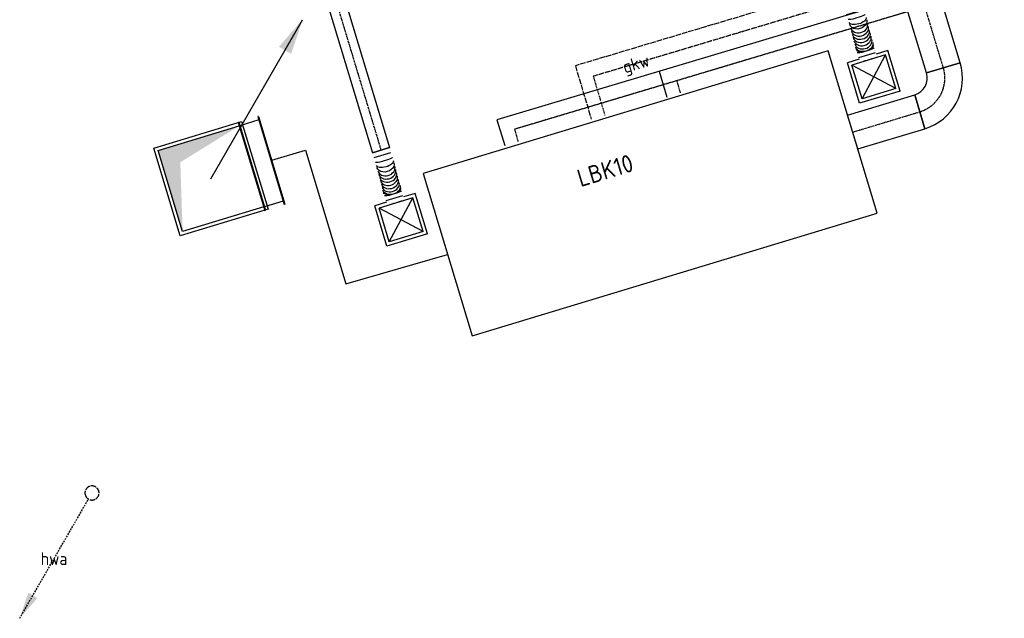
# Model space of a CAD drawing. Header units: millimetres. Extents: x -2745 to 52607, y -299 to 65129.
# Tile 22 of 40: x 40879 to 47857, y 2800 to 7040. Entities that reach past the tile are written whole.
import ezdxf
from ezdxf.enums import TextEntityAlignment as Align

# ---------------------------------------------------------------- set-up
doc = ezdxf.new("R2010")
doc.units = ezdxf.units.MM
for name, pattern in [('2322105', [47, 40, -7]), ('2322106', [47, 5, -2, 5, -2, 5, -2, 5, -2, 5, -2, 5, -7]), ('2322107', [2000, 1000, 1000]), ('2322108', [7, 5, -2]), ('2322122', [47, 40, -7]), ('2322122_a', [19.5, 12.5, -7]), ('CENTER2', [28.575, 19.05, -3.175, 3.175, -3.175]), ('SMALL_DASH', [1.5, 0.5, -1])]:
    doc.linetypes.add(name, pattern=pattern)
for name, color, linetype in [('WL521---', 4, '2322122'), ('WL5501--', 4, '2322105'), ('WL5502--', 4, '2322106'), ('WL561---_AANVOER', 1, '2322107'), ('WL561---_RETOUR', 5, '2322108'), ('WL570---_RETOUR_D', 4, 'Continuous'), ('WL570---_TOEVOER_D', 3, 'Continuous'), ('WL570---_TOEVOER_HL', 1, 'CENTER2'), ('WL570---_TOEVOER_RST', 3, 'Continuous'), ('WL570---_TOEVOER_RST_HL', 1, 'CENTER2'), ('WT570---_TOEVOER_D', 7, 'Continuous')]:
    doc.layers.add(name, color=color, linetype=linetype)
doc.styles.add('STABICAD-018', font='ISOCP.SHX', dxfattribs={"height": 90})
doc.styles.add('STABICAD-025', font='ISOCP.SHX', dxfattribs={"height": 125})

# ---------------------------------------------------------------- blocks, each defined once
blk = doc.blocks.new('*U549')
at = {"color": 0, "linetype": 'Continuous'}
for p, q in [((0, 325, -3000), (5, 325, -3000)), ((0, -325, -3000), (0, 325, -3000)), ((5, -325, -3000), (5, 325, -3000)), ((5, 300, -3000), (145, 300, -3000)), ((150, 325, -3000), (145, 325, -3000)), ((145, -325, -3000), (145, 325, -3000)), ((150, -325, -3000), (150, 325, -3000)), ((0, -325, -3000), (5, -325, -3000)), ((5, -300, -3000), (145, -300, -3000)), ((150, -325, -3000), (145, -325, -3000))]:
    blk.add_line(p, q, dxfattribs=at)
at = {"layer": 'WL570---_TOEVOER_D', "color": 2, "style": 'STABICAD-025'}
for tag in ['CODE', 'SECTIONCODE', 'POSITIONCODE']:
    blk.add_attdef(tag, (42774.9, 6284.6, 3000), '', height=1.8, dxfattribs=at)
blk = doc.blocks.new('*U550')
at = {"linetype": 'Continuous'}
for color, points in [(2, [(947.9, 889.6), (799.8, 682.1), (731.4, 755)]), (0, [(300, 300), (-300, 300), (-300, -300), (-174, 174)])]:
    blk.add_hatch(color=color, dxfattribs=at).paths.add_polyline_path(points, flags=0)
at = {"color": 2, "linetype": 'Continuous'}
blk.add_line((0, 0, -3000), (947.9, 889.6, -3000), dxfattribs=at)
at = {"color": 0, "linetype": 'Continuous'}
for p, q in [((-325, 325, -3000), (325, 325, -3000)), ((-325, -325, -3000), (-325, 325, -3000)), ((-300, 300, -3000), (300, 300, -3000)), ((-300, -300, -3000), (-300, 300, -3000)), ((300, 300, -3000), (300, -300, -3000)), ((325, 325, -3000), (325, -325, -3000)), ((325, -325, -3000), (-325, -325, -3000)), ((300, -300, -3000), (-300, -300, -3000))]:
    blk.add_line(p, q, dxfattribs=at)
at = {"layer": 'WL570---_TOEVOER_D', "color": 2}
for tag, p, style in [('SECTIONCODE', (42190.6, 6057.7, 3500), 'STABICAD-025'), ('POSITIONCODE', (42190.6, 6057.7, 3500), 'STABICAD-025'), ('CODE', (42233.9, 6014.1, 3000), 'STABICAD-018'), ('FLOORCODE', (42283.9, 5914.1, 3000), 'STABICAD-018')]:
    blk.add_attdef(tag, p, '', height=1.8, dxfattribs=dict(at, style=style))
blk = doc.blocks.new('*U584')
at = {"color": 0, "linetype": 'Continuous'}
for p, q in [((-62.5, 150, -2700), (-150, 150, -2700)), ((-150, -150, -2700), (-150, 150, -2700)), ((150, 150, -2700), (62.5, 150, -2700)), ((150, -150, -2700), (150, 150, -2700)), ((125, 125, -2700), (-125, 125, -2700)), ((-125, -125, -2700), (-125, 125, -2700)), ((125, -125, -2700), (-125, 125, -2700)), ((-125, -125, -2700), (125, 125, -2700)), ((125, -125, -2700), (125, 125, -2700)), ((125, -125, -2700), (-125, -125, -2700)), ((150, -150, -2700), (-150, -150, -2700))]:
    blk.add_line(p, q, dxfattribs=at)
at = {"layer": 'WL570---_TOEVOER_RST_HL', "linetype": 'CENTER2'}
blk.add_circle((0, 0, -2700), 0.0125, dxfattribs=at)
at = {"layer": 'WL570---_RETOUR_D', "color": 1, "style": 'STABICAD-018'}
blk.add_attdef('PRODUCTCODE', (43390.7, 6254.4, 2700), '', height=1.8, rotation=16.81639, dxfattribs=at)
at = {"layer": 'WL570---_RETOUR_D', "color": 2}
for tag, p, style in [('CODE', (43552.7, 5718.4, 2700), 'STABICAD-018'), ('MATERIALCODE', (43581.7, 5622.7, 2700), 'STABICAD-025'), ('POSITIONCODE', (43581.7, 5622.7, 2700), 'STABICAD-025'), ('SECTIONCODE', (43581.7, 5622.7, 2700), 'STABICAD-025'), ('FLOWSUFFIX', (43975.1, 5052.1, 2700), 'STABICAD-018'), ('FLOWPREFIX', (43794.1, 4997.4, 2700), 'STABICAD-018'), ('FLOW', (43815.7, 5003.9, 2700), 'STABICAD-018')]:
    blk.add_attdef(tag, p, '', height=1.8, rotation=16.81639, dxfattribs=dict(at, style=style))
blk = doc.blocks.new('*U591')
at = {"color": 0, "linetype": 'Continuous'}
for p, q in [((-62.5, 150, -2700), (-150, 150, -2700)), ((-150, -150, -2700), (-150, 150, -2700)), ((150, 150, -2700), (62.5, 150, -2700)), ((150, -150, -2700), (150, 150, -2700)), ((125, 125, -2700), (-125, 125, -2700)), ((-125, -125, -2700), (-125, 125, -2700)), ((125, -125, -2700), (-125, 125, -2700)), ((-125, -125, -2700), (125, 125, -2700)), ((125, -125, -2700), (125, 125, -2700)), ((125, -125, -2700), (-125, -125, -2700)), ((150, -150, -2700), (-150, -150, -2700))]:
    blk.add_line(p, q, dxfattribs=at)
at = {"layer": 'WL570---_TOEVOER_RST_HL', "linetype": 'CENTER2'}
blk.add_circle((0, 0, -2700), 0.0125, dxfattribs=at)
at = {"layer": 'WL570---_RETOUR_D', "color": 1, "style": 'STABICAD-018'}
blk.add_attdef('PRODUCTCODE', (46741.1, 7267, 2700), '', height=1.8, rotation=16.81639, dxfattribs=at)
at = {"layer": 'WL570---_RETOUR_D', "color": 2}
for tag, p, style in [('CODE', (46903.1, 6731, 2700), 'STABICAD-018'), ('MATERIALCODE', (46932, 6635.2, 2700), 'STABICAD-025'), ('POSITIONCODE', (46932, 6635.2, 2700), 'STABICAD-025'), ('SECTIONCODE', (46932, 6635.2, 2700), 'STABICAD-025'), ('FLOWPREFIX', (47144.5, 6010, 2700), 'STABICAD-018'), ('FLOW', (47166, 6016.5, 2700), 'STABICAD-018'), ('FLOWSUFFIX', (47325.5, 6064.7, 2700), 'STABICAD-018')]:
    blk.add_attdef(tag, p, '', height=1.8, rotation=16.81639, dxfattribs=dict(at, style=style))
blk = doc.blocks.new('*U552')
at = {"color": 0, "linetype": 'Continuous'}
for p, q in [((0, 125, -3000), (496.4, 125, -3000)), ((0, -125, -3000), (0, 125, -3000)), ((496.4, 125, -3000), (496.4, -125, -3000)), ((0, -125, -3000), (496.4, -125, -3000))]:
    blk.add_line(p, q, dxfattribs=at)
at = {"layer": 'WL570---_TOEVOER_HL', "linetype": 'CENTER2'}
blk.add_line((0, 0, -3000), (496.4, 0, -3000), dxfattribs=at)
at = {"layer": 'WL570---_RETOUR_D', "color": 2, "style": 'STABICAD-025'}
for tag in ['CODE', 'SECTIONCODE', 'POSITIONCODE']:
    blk.add_attdef(tag, (46783, 6244.3, 3000), '', height=1.8, dxfattribs=at)
blk = doc.blocks.new('*U553')
at = {"color": 0, "linetype": 'Continuous'}
for p, q in [((-125, 250, -3000), (125, 250, -3000)), ((-250, -125, -3000), (-250, 125, -3000))]:
    blk.add_line(p, q, dxfattribs=at)
for radius, end in [(125, 360), (375, 0)]:
    blk.add_arc((-250, 250, -3000), radius, 270, end, dxfattribs=at)
at = {"layer": 'WL570---_TOEVOER_HL', "linetype": 'CENTER2'}
blk.add_arc((-250, 250, -3000), 250, 270, 360, dxfattribs=at)
at = {"layer": 'WL570---_RETOUR_D', "color": 2, "style": 'STABICAD-025'}
for tag in ['SECTIONCODE', 'CODE', 'POSITIONCODE']:
    blk.add_attdef(tag, (47497.4, 6460.2, 3000), '', height=1.8, dxfattribs=at)
blk = doc.blocks.new('*U593')
at = {"color": 0, "linetype": 'Continuous'}
for p, q in [((0, 125, -3000), (1763.1, 125, -3000)), ((0, -125, -3000), (0, 125, -3000)), ((1763.1, 125, -3000), (1763.1, -125, -3000)), ((0, -125, -3000), (1763.1, -125, -3000))]:
    blk.add_line(p, q, dxfattribs=at)
at = {"layer": 'WL570---_TOEVOER_HL', "linetype": 'CENTER2'}
blk.add_line((0, 0, -3000), (1763.1, 0, -3000), dxfattribs=at)
at = {"layer": 'WL570---_RETOUR_D', "color": 2, "style": 'STABICAD-025'}
for tag in ['CODE', 'SECTIONCODE', 'POSITIONCODE']:
    blk.add_attdef(tag, (47425.1, 6699.5, 3000), '', height=1.8, dxfattribs=at)
blk = doc.blocks.new('*U590')
at = {"color": 0, "linetype": 'Continuous'}
for p, q in [((0, 62.5, -3000), (1152.6, 62.5, -3000)), ((0, -62.5, -3000), (0, 62.5, -3000)), ((1152.6, 62.5, -3000), (1152.6, -62.5, -3000)), ((0, -62.5, -3000), (1152.6, -62.5, -3000))]:
    blk.add_line(p, q, dxfattribs=at)
at = {"layer": 'WL570---_TOEVOER_HL', "linetype": 'CENTER2'}
blk.add_line((0, 0, -3000), (1152.6, 0, -3000), dxfattribs=at)
at = {"layer": 'WL570---_RETOUR_D', "color": 2, "style": 'STABICAD-025'}
for tag, p in [('SECTIONCODE', (43105.9, 7219.4, 3000)), ('CODE', (43105.9, 7219.4, 3000)), ('POSITIONCODE', (43031.1, 6948.7, 3000))]:
    blk.add_attdef(tag, p, '', height=1.8, rotation=33.63279, dxfattribs=at)
blk = doc.blocks.new('*U585')
at = {"color": 2, "linetype": 'SMALL_DASH'}
blk.add_line((0, -62.5, -2725), (0, 62.5, -2725), dxfattribs=at)
at = {"color": 0, "linetype": 'Continuous'}
for p, q in [((36, 62.5, -2725), (36, -62.5, -2725)), ((352.5, 55.9, -2725), (352.5, -69.1, -2725)), ((388.5, 55.9, -2725), (388.5, -69.1, -2725))]:
    blk.add_line(p, q, dxfattribs=at)
at = {"color": 0, "linetype": 'Continuous', "extrusion": (0, 0, -1)}
for centre, major_axis, ratio, start_param, end_param in [((111.6, -0.5, -2725), (1.7, 62.5), 0.747362, 3.146449, 6.288041), ((94.3, -0.1, -2725), (0.8, 62.5), 0.47327, 3.145142, 6.286735), ((72, 0, -2725), (0.2, 62.5), 0.120027, 3.141942, 6.283535), ((276.9, -6.1, -2725), (-1.7, -62.5), 0.747362, 6.278329, 9.419922), ((294.2, -6.4, -2725), (-0.8, -62.5), 0.47327, 6.279636, 9.421228), ((316.5, -6.6, -2725), (-0.2, -62.5), 0.120027, 6.282836, 9.424429)]:
    blk.add_ellipse(centre, major_axis=major_axis, ratio=ratio, start_param=start_param, end_param=end_param, dxfattribs=at)
at = {"color": 0, "linetype": 'Continuous'}
for centre in [(135.2, -1.3, -2725), (158.9, -2.1, -2725), (182.5, -2.9, -2725), (206.1, -3.7, -2725), (229.7, -4.5, -2725), (253.3, -5.3, -2725)]:
    blk.add_ellipse(centre, major_axis=(-2.1, -62.5), ratio=0.816615, start_param=3.141593, end_param=6.283185, dxfattribs=at)
at = {"layer": 'WL570---_RETOUR_D', "color": 2, "style": 'STABICAD-025'}
for tag in ['CODE', 'SECTIONCODE', 'POSITIONCODE']:
    blk.add_attdef(tag, (43545.5, 5742.3, 2725), '', height=1.8, dxfattribs=at)
blk = doc.blocks.new('*U592')
at = {"color": 2, "linetype": 'SMALL_DASH'}
blk.add_line((0, -62.5, -2725), (0, 62.5, -2725), dxfattribs=at)
at = {"color": 0, "linetype": 'Continuous'}
for p, q in [((36, 62.5, -2725), (36, -62.5, -2725)), ((352.5, 55.9, -2725), (352.5, -69.1, -2725)), ((388.5, 55.9, -2725), (388.5, -69.1, -2725))]:
    blk.add_line(p, q, dxfattribs=at)
at = {"color": 0, "linetype": 'Continuous', "extrusion": (0, 0, -1)}
for centre, major_axis, ratio, start_param, end_param in [((111.6, -0.5, -2725), (1.7, 62.5), 0.747362, 3.146449, 6.288041), ((94.3, -0.1, -2725), (0.8, 62.5), 0.47327, 3.145142, 6.286735), ((72, 0, -2725), (0.2, 62.5), 0.120027, 3.141942, 6.283535), ((276.9, -6.1, -2725), (-1.7, -62.5), 0.747362, 6.278329, 9.419922), ((294.2, -6.4, -2725), (-0.8, -62.5), 0.47327, 6.279636, 9.421228), ((316.5, -6.6, -2725), (-0.2, -62.5), 0.120027, 6.282836, 9.424429)]:
    blk.add_ellipse(centre, major_axis=major_axis, ratio=ratio, start_param=start_param, end_param=end_param, dxfattribs=at)
at = {"color": 0, "linetype": 'Continuous'}
for centre in [(135.2, -1.3, -2725), (158.9, -2.1, -2725), (182.5, -2.9, -2725), (206.1, -3.7, -2725), (229.7, -4.5, -2725), (253.3, -5.3, -2725)]:
    blk.add_ellipse(centre, major_axis=(-2.1, -62.5), ratio=0.816615, start_param=3.141593, end_param=6.283185, dxfattribs=at)
at = {"layer": 'WL570---_RETOUR_D', "color": 2, "style": 'STABICAD-025'}
for tag in ['SECTIONCODE', 'CODE', 'POSITIONCODE']:
    blk.add_attdef(tag, (46895.8, 6754.9, 2725), '', height=1.8, dxfattribs=at)
blk = doc.blocks.new('*U606')
at = {"linetype": '2322122'}
blk.add_hatch(color=2, dxfattribs=at).paths.add_polyline_path([(-512.5, -887.7), (-451.2, -706.5), (-386.3, -744)], flags=0)
at = {"color": 0, "linetype": '2322122'}
blk.add_line((0, 0), (0, 0, 1), dxfattribs=at)
at = {"color": 2, "linetype": '2322122_a'}
blk.add_line((-512.5, -887.7, 1), (-25, -43.3, 1), dxfattribs=at)
at = {"color": 2, "linetype": '2322122'}
blk.add_arc((0, 0, 1), 50, 197.96239, 195.6704, dxfattribs=at)
at = {"layer": 'WL570---_RETOUR_D', "color": 2}
for tag, p, style in [('SECTIONCODE', (41391.1, 3837.9, 149), 'STABICAD-025'), ('POSITIONCODE', (41391.1, 3837.9, 149), 'STABICAD-025'), ('CODE', (41391.1, 3787.9, -1), 'STABICAD-018'), ('FLOORCODE', (41441.1, 3687.9, -1), 'STABICAD-018')]:
    blk.add_attdef(tag, p, '', height=1.8, dxfattribs=dict(at, style=style))

msp = doc.modelspace()

# ---------------------------------------------------------------- linework, layer by layer
at = {"layer": 'WL5501--', "linetype": '2322105'}
for p, q in [((47051.3, 7381.9), (44816.8, 6714)), ((44816.8, 6714), (44929.9, 6335.5))]:
    msp.add_line(p, q, dxfattribs=at)
at = {"layer": 'WL5502--', "linetype": '2322106'}
for p, q in [((47225.9, 7321.6), (44943.5, 6639.3)), ((44943.5, 6639.3), (45026.5, 6361.6))]:
    msp.add_line(p, q, dxfattribs=at)
at = {"layer": 'WL561---_AANVOER', "linetype": '2322107'}
for p, q in [((47684.7, 7354.4), (44261.4, 6331.1)), ((45411.2, 6674.6), (45465.7, 6492.1)), ((44261.4, 6331.1), (44315.9, 6148.6))]:
    msp.add_line(p, q, dxfattribs=at)
at = {"layer": 'WL561---_RETOUR', "linetype": '2322108'}
for p, q in [((47857.1, 7301.6), (44385.8, 6263.9)), ((45535.6, 6607.3), (45560.4, 6520.4)), ((44385.8, 6263.9), (44410.6, 6176.9))]:
    msp.add_line(p, q, dxfattribs=at)
at = {"layer": 'WL570---_RETOUR_D'}
for p, q in [((42664.7, 6044.3, 3050), (42903.2, 6116.4, 3050)), ((42903.2, 6116.4, 3050), (43189.7, 5168.7, 3050)), ((43189.7, 5168.7, 3050), (43911.2, 5376.3, 3050))]:
    msp.add_line(p, q, dxfattribs=at)
at = {"layer": 'WL570---_TOEVOER_D', "elevation": 3050}
msp.add_lwpolyline([(44084.8, 4802), (46956.5, 5669.9), (46609.4, 6818.6), (43737.7, 5950.7)], close=True, dxfattribs=at)

# ---------------------------------------------------------------- block references
at = {"layer": 'WL521---', "linetype": '2322122'}
msp.add_blockref('*U606', (41391.1, 3687.9, -1), dxfattribs=at)
at = {"layer": 'WL570---_RETOUR_D', "linetype": 'Continuous'}
for name, p, rotation in [('*U550', (42233.9, 5914.1, 3000), 16.81639386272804), ('*U549', (42664.7, 6044.3, 3000), 196.8163938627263)]:
    msp.add_blockref(name, p, dxfattribs=dict(at, rotation=rotation))
at = {"layer": 'WL570---_TOEVOER_D', "linetype": 'Continuous'}
for name, p, rotation in [('*U593', (47425.1, 6699.5, 3000), 106.8163938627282), ('*U590', (43105.9, 7219.4, 3000), 286.8163916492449), ('*U592', (46895.8, 6754.9, 2725), 106.8163938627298), ('*U553', (47497.4, 6460.2, 3000), 16.81639386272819), ('*U552', (46783, 6244.3, 3000), 16.81639386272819), ('*U585', (43545.5, 5742.3, 2725), 106.8163938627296)]:
    msp.add_blockref(name, p, dxfattribs=dict(at, rotation=rotation))
at = {"layer": 'WL570---_TOEVOER_RST', "linetype": 'Continuous', "rotation": 16.81639386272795}
for name, p in [('*U591', (46932, 6635.2, 2700)), ('*U584', (43581.7, 5622.7, 2700))]:
    msp.add_blockref(name, p, dxfattribs=at)

# ---------------------------------------------------------------- texts
at = {"layer": 'WL521---', "color": 2, "style": 'STABICAD-018'}
msp.add_text('hwa', height=90, dxfattribs=at).set_placement((41122.4, 3222.4), align=Align.MIDDLE_CENTER)
at = {"layer": 'WL5502--', "color": 2, "style": 'STABICAD-018'}
msp.add_text('gkw', height=90, rotation=16.64179, dxfattribs=at).set_placement((45246.3, 6729.9), align=Align.MIDDLE_CENTER)
at = {"layer": 'WT570---_TOEVOER_D', "color": 2, "style": 'STABICAD-025'}
msp.add_text('LBK10', height=125, rotation=16.81639, dxfattribs=at).set_placement((44853.6, 5853.7, 3050))

doc.saveas('drawing.dxf')
